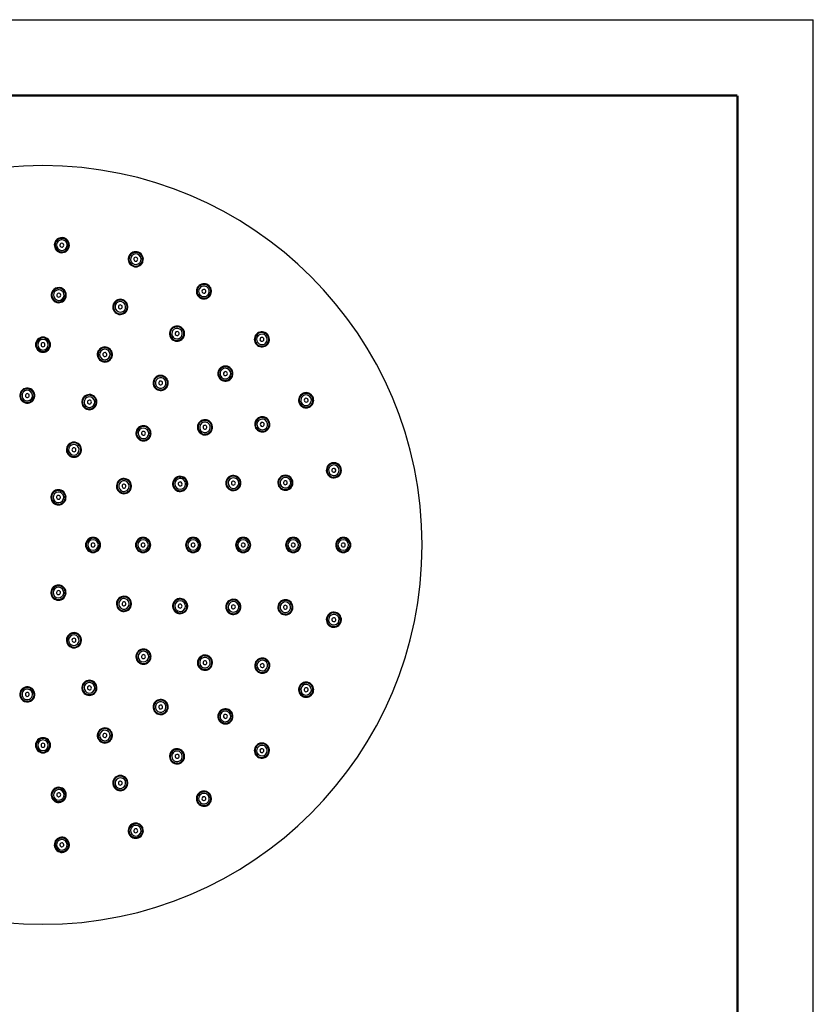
# Model space of a CAD drawing. Header units: millimetres. Extents: x 0 to 210, y 0 to 297.
# Tile 7 of 7: x 105 to 210, y 167 to 297. Entities that reach past the tile are written whole.
import ezdxf
from ezdxf.enums import TextEntityAlignment as Align

# ---------------------------------------------------------------- set-up
doc = ezdxf.new("R2010")
doc.units = ezdxf.units.MM
doc.header["$LTSCALE"] = 19.36
doc.layers.get('0').update_dxf_attribs({"linetype": 'CONTINUOUS'})
doc.layers.add('00_COMPONENTI', color=7, linetype='CONTINUOUS')
doc.layers.add('50_QUOTE', color=7, linetype='CONTINUOUS')
doc.styles.get("Standard").update_dxf_attribs({"font": 'txt', "width": 1.15})
doc.styles.add('TEXTSTYLE_2', font='gdt', dxfattribs={"width": 1.15})
doc.dimstyles.new('DIMSTYLE_2', dxfattribs={"dimtxt": 2, "dimasz": 2, "dimexe": 1, "dimexo": 0.5, "dimtad": 1, "dimlfac": 2.5, "dimdsep": 46, "dimtxsty": 'Standard', "dimblk": '_FILLED', "dimblk1": '_FILLED', "dimblk2": '_FILLED', "dimcen": 0.09, "dimazin": 2, "dimtfac": 1, "dimtofl": 0, "dimtmove": 0, "dimatfit": 1, "dimldrblk": '_FILLED', "dimfxl": 0, "dimtolj": 1, "dimarcsym": 0})

# ---------------------------------------------------------------- blocks, each defined once
blk = doc.blocks.new('_FILLED')
at = {"color": 0, "linetype": 'ByBlock'}
blk.add_solid([(0, 0), (-1, 0.175), (-1, -0.175)], dxfattribs=at)
blk = doc.blocks.new('*D3')
at = {"layer": '50_QUOTE', "color": 2, "linetype": 'Continuous'}
blk.add_line((62.77, 248.18), (50.06, 253.87), dxfattribs=at)
at = {"layer": '50_QUOTE', "color": 2, "linetype": 'Continuous', "xscale": 2, "yscale": 2, "zscale": 2, "rotation": 335.8921643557}
blk.add_blockref('_FILLED', (62.77, 248.18), dxfattribs=at)
at = {"layer": '50_QUOTE', "color": 2, "linetype": 'Continuous', "style": 'TEXTSTYLE_2'}
blk.add_text('n', height=2, rotation=-24.1078, dxfattribs=at).set_placement((52.7, 253.24), align=Align.RIGHT)
at = {"layer": '50_QUOTE', "color": 2, "linetype": 'Continuous', "width": 0.776952}
blk.add_text('250', height=2, rotation=-24.1078, dxfattribs=at).set_placement((56.95, 251.34), align=Align.RIGHT)

msp = doc.modelspace()

# ---------------------------------------------------------------- linework, layer by layer
at = {"color": 7, "linetype": 'Continuous'}
for p in [(0, 297), (210, 0)]:
    msp.add_line(p, (210, 297), dxfattribs=at)
at = {"color": 7, "linetype": 'Continuous', "const_width": 0.3}
for points in [[(10, 287), (200, 287)], [(200, 10), (200, 287)]]:
    msp.add_lwpolyline(points, dxfattribs=at)
at = {"layer": '00_COMPONENTI', "color": 7, "linetype": 'Continuous'}
for centre, radius, start, end in [((108.4135, 227.7604), 50, 90, 270), ((108.4135, 227.7604), 50, 270, 90), ((110.9, 267.2822), 1, 356.4, 176.4), ((110.9, 267.2822), 0.9, 356.4, 176.4), ((110.9, 267.2822), 0.9, 356.4, 176.4), ((110.9, 267.2822), 0.26, 356.4, 176.4), ((110.9, 267.2822), 1, 176.4, 356.4), ((110.9, 267.2822), 0.9, 176.4, 356.4), ((110.9, 267.2822), 0.9, 176.4, 356.4), ((110.9, 267.2822), 0.26, 176.4, 356.4), ((120.6506, 265.4222), 1, 342, 155.186171), ((120.6506, 265.4222), 0.9, 342, 162), ((120.6506, 265.4222), 0.9, 342, 162), ((120.6506, 265.4222), 1, 162, 335.186171), ((120.6506, 265.4222), 1, 155.186171, 162), ((120.6506, 265.4222), 0.9, 162, 342), ((120.6506, 265.4222), 0.9, 162, 342), ((120.6506, 265.4222), 0.26, 162, 342), ((120.6506, 265.4222), 0.26, 342, 162), ((120.6506, 265.4222), 1, 335.186171, 342), ((129.6323, 261.1957), 1, 334.413829, 140.786171), ((110.4856, 260.6952), 1, 356.4, 176.4), ((110.4856, 260.6952), 0.9, 356.4, 176.4), ((110.4856, 260.6952), 0.9, 356.4, 176.4), ((110.4856, 260.6952), 0.26, 356.4, 176.4), ((129.6323, 261.1957), 1, 154.413829, 320.786171), ((129.6323, 261.1957), 1, 147.6, 154.413829), ((129.6323, 261.1957), 0.9, 147.6, 327.6), ((129.6323, 261.1957), 0.9, 147.6, 327.6), ((129.6323, 261.1957), 1, 140.786171, 147.6), ((129.6323, 261.1957), 0.9, 327.6, 147.6), ((129.6323, 261.1957), 0.9, 327.6, 147.6), ((129.6323, 261.1957), 0.26, 147.6, 327.6), ((129.6323, 261.1957), 0.26, 327.6, 147.6), ((110.4856, 260.6952), 1, 176.4, 356.4), ((110.4856, 260.6952), 0.9, 176.4, 356.4), ((110.4856, 260.6952), 0.9, 176.4, 356.4), ((110.4856, 260.6952), 0.26, 176.4, 356.4), ((118.6111, 259.1452), 1, 342, 155.186171), ((118.6111, 259.1452), 0.9, 342, 162), ((118.6111, 259.1452), 0.9, 342, 162), ((129.6323, 261.1957), 1, 320.786171, 327.6), ((129.6323, 261.1957), 1, 327.6, 334.413829), ((118.6111, 259.1452), 1, 162, 335.186171), ((118.6111, 259.1452), 1, 155.186171, 162), ((118.6111, 259.1452), 0.9, 162, 342), ((118.6111, 259.1452), 0.9, 162, 342), ((118.6111, 259.1452), 0.26, 162, 342), ((118.6111, 259.1452), 0.26, 342, 162), ((118.6111, 259.1452), 1, 335.186171, 342), ((126.0958, 255.6232), 1, 154.413829, 320.786171), ((126.0958, 255.6232), 1, 147.6, 154.413829), ((126.0958, 255.6232), 0.9, 147.6, 327.6), ((126.0958, 255.6232), 0.9, 147.6, 327.6), ((126.0958, 255.6232), 1, 140.786171, 147.6), ((126.0958, 255.6232), 1, 334.413829, 140.786171), ((126.0958, 255.6232), 0.9, 327.6, 147.6), ((126.0958, 255.6232), 0.9, 327.6, 147.6), ((126.0958, 255.6232), 0.26, 147.6, 327.6), ((126.0958, 255.6232), 0.26, 327.6, 147.6), ((137.2807, 254.8684), 1, 126.386171, 133.2), ((137.2807, 254.8684), 0.9, 313.2, 133.2), ((137.2807, 254.8684), 0.9, 313.2, 133.2), ((137.2807, 254.8684), 1, 320.013829, 126.386171), ((108.4135, 254.1604), 1, 0, 180), ((108.4135, 254.1604), 0.9, 0, 180), ((108.4135, 254.1604), 0.9, 0, 180), ((108.4135, 254.1604), 0.26, 0, 180), ((126.0958, 255.6232), 1, 320.786171, 327.6), ((126.0958, 255.6232), 1, 327.6, 334.413829), ((137.2807, 254.8684), 1, 140.013829, 306.386171), ((137.2807, 254.8684), 0.9, 133.2, 313.2), ((137.2807, 254.8684), 0.9, 133.2, 313.2), ((137.2807, 254.8684), 1, 133.2, 140.013829), ((137.2807, 254.8684), 0.26, 133.2, 313.2), ((137.2807, 254.8684), 0.26, 313.2, 133.2), ((108.4135, 254.1604), 1, 180, 360), ((108.4135, 254.1604), 0.9, 180, 360), ((108.4135, 254.1604), 0.9, 180, 360), ((108.4135, 254.1604), 0.26, 180, 360), ((116.5716, 252.8683), 1, 162, 335.186171), ((116.5716, 252.8683), 1, 155.186171, 162), ((116.5716, 252.8683), 1, 342, 155.186171), ((116.5716, 252.8683), 0.9, 162, 342), ((116.5716, 252.8683), 0.9, 162, 342), ((116.5716, 252.8683), 0.9, 342, 162), ((116.5716, 252.8683), 0.9, 342, 162), ((116.5716, 252.8683), 0.26, 342, 162), ((137.2807, 254.8684), 1, 306.386171, 313.2), ((137.2807, 254.8684), 1, 313.2, 320.013829), ((116.5716, 252.8683), 0.26, 162, 342), ((116.5716, 252.8683), 1, 335.186171, 342), ((132.4695, 250.3504), 1, 140.013829, 306.386171), ((132.4695, 250.3504), 0.9, 133.2, 313.2), ((132.4695, 250.3504), 0.9, 133.2, 313.2), ((132.4695, 250.3504), 1, 133.2, 140.013829), ((132.4695, 250.3504), 1, 126.386171, 133.2), ((132.4695, 250.3504), 0.9, 313.2, 133.2), ((132.4695, 250.3504), 0.9, 313.2, 133.2), ((132.4695, 250.3504), 1, 320.013829, 126.386171), ((132.4695, 250.3504), 0.26, 133.2, 313.2), ((132.4695, 250.3504), 0.26, 313.2, 133.2), ((123.9311, 249.1184), 1, 150.813829, 317.186171), ((123.9311, 249.1184), 0.9, 144, 324), ((123.9311, 249.1184), 0.9, 144, 324), ((123.9311, 249.1184), 1, 144, 150.813829), ((123.9311, 249.1184), 1, 137.186171, 144), ((123.9311, 249.1184), 1, 330.813829, 137.186171), ((123.9311, 249.1184), 0.9, 324, 144), ((123.9311, 249.1184), 0.9, 324, 144), ((123.9311, 249.1184), 0.26, 144, 324), ((123.9311, 249.1184), 0.26, 324, 144), ((132.4695, 250.3504), 1, 306.386171, 313.2), ((132.4695, 250.3504), 1, 313.2, 320.013829), ((106.3439, 247.4519), 1, 6, 186), ((106.3439, 247.4519), 0.9, 6, 186), ((106.3439, 247.4519), 0.9, 6, 186), ((123.9311, 249.1184), 1, 317.186171, 324), ((123.9311, 249.1184), 1, 324, 330.813829), ((106.3439, 247.4519), 1, 186, 6), ((106.3439, 247.4519), 0.9, 186, 6), ((106.3439, 247.4519), 0.9, 186, 6), ((106.3439, 247.4519), 0.26, 6, 186), ((106.3439, 247.4519), 0.26, 186, 6), ((114.5321, 246.5913), 1, 162, 335.186171), ((114.5321, 246.5913), 1, 155.186171, 162), ((114.5321, 246.5913), 1, 342, 155.186171), ((114.5321, 246.5913), 0.9, 162, 342), ((114.5321, 246.5913), 0.9, 162, 342), ((114.5321, 246.5913), 0.9, 342, 162), ((114.5321, 246.5913), 0.9, 342, 162), ((114.5321, 246.5913), 0.26, 162, 342), ((114.5321, 246.5913), 0.26, 342, 162), ((143.1153, 246.8378), 1, 125.613829, 291.986171), ((143.1153, 246.8378), 0.9, 118.8, 298.8), ((143.1153, 246.8378), 0.9, 118.8, 298.8), ((143.1153, 246.8378), 1, 118.8, 125.613829), ((143.1153, 246.8378), 1, 111.986171, 118.8), ((143.1153, 246.8378), 0.9, 298.8, 118.8), ((143.1153, 246.8378), 0.9, 298.8, 118.8), ((143.1153, 246.8378), 1, 305.613829, 111.986171), ((143.1153, 246.8378), 0.26, 118.8, 298.8), ((143.1153, 246.8378), 0.26, 298.8, 118.8), ((114.5321, 246.5913), 1, 335.186171, 342), ((143.1153, 246.8378), 1, 291.986171, 298.8), ((143.1153, 246.8378), 1, 298.8, 305.613829), ((129.7716, 243.2779), 1, 132.813829, 299.186171), ((129.7716, 243.2779), 0.9, 126, 306), ((129.7716, 243.2779), 0.9, 126, 306), ((129.7716, 243.2779), 1, 126, 132.813829), ((129.7716, 243.2779), 1, 119.186171, 126), ((129.7716, 243.2779), 0.9, 306, 126), ((129.7716, 243.2779), 0.9, 306, 126), ((129.7716, 243.2779), 1, 312.813829, 119.186171), ((137.3316, 243.6582), 1, 125.613829, 291.986171), ((137.3316, 243.6582), 0.9, 118.8, 298.8), ((137.3316, 243.6582), 0.9, 118.8, 298.8), ((137.3316, 243.6582), 1, 118.8, 125.613829), ((137.3316, 243.6582), 1, 111.986171, 118.8), ((137.3316, 243.6582), 0.9, 298.8, 118.8), ((137.3316, 243.6582), 0.9, 298.8, 118.8), ((137.3316, 243.6582), 1, 305.613829, 111.986171), ((121.6623, 242.4746), 1, 144.813829, 311.186171), ((121.6623, 242.4746), 0.9, 138, 318), ((121.6623, 242.4746), 0.9, 138, 318), ((121.6623, 242.4746), 1, 138, 144.813829), ((121.6623, 242.4746), 1, 131.186171, 138), ((121.6623, 242.4746), 0.9, 318, 138), ((121.6623, 242.4746), 0.9, 318, 138), ((121.6623, 242.4746), 1, 324.813829, 131.186171), ((121.6623, 242.4746), 0.26, 318, 138), ((129.7716, 243.2779), 0.26, 126, 306), ((129.7716, 243.2779), 0.26, 306, 126), ((137.3316, 243.6582), 0.26, 118.8, 298.8), ((137.3316, 243.6582), 0.26, 298.8, 118.8), ((137.3316, 243.6582), 1, 291.986171, 298.8), ((137.3316, 243.6582), 1, 298.8, 305.613829), ((121.6623, 242.4746), 0.26, 138, 318), ((121.6623, 242.4746), 1, 311.186171, 318), ((121.6623, 242.4746), 1, 318, 324.813829), ((129.7716, 243.2779), 1, 299.186171, 306), ((129.7716, 243.2779), 1, 306, 312.813829), ((112.4925, 240.3143), 1, 162, 335.186171), ((112.4925, 240.3143), 1, 155.186171, 162), ((112.4925, 240.3143), 1, 342, 155.186171), ((112.4925, 240.3143), 0.9, 162, 342), ((112.4925, 240.3143), 0.9, 162, 342), ((112.4925, 240.3143), 0.9, 342, 162), ((112.4925, 240.3143), 0.9, 342, 162), ((112.4925, 240.3143), 0.26, 162, 342), ((112.4925, 240.3143), 0.26, 342, 162), ((112.4925, 240.3143), 1, 335.186171, 342), ((146.7694, 237.6085), 1, 104.4, 284.4), ((146.7694, 237.6085), 0.9, 104.4, 284.4), ((146.7694, 237.6085), 0.9, 104.4, 284.4), ((146.7694, 237.6085), 0.26, 104.4, 284.4), ((146.7694, 237.6085), 1, 284.4, 104.4), ((146.7694, 237.6085), 0.9, 284.4, 104.4), ((146.7694, 237.6085), 0.9, 284.4, 104.4), ((146.7694, 237.6085), 0.26, 284.4, 104.4), ((119.0925, 235.5191), 1, 132.813829, 299.186171), ((119.0925, 235.5191), 0.9, 126, 306), ((119.0925, 235.5191), 0.9, 126, 306), ((119.0925, 235.5191), 1, 126, 132.813829), ((119.0925, 235.5191), 1, 119.186171, 126), ((119.0925, 235.5191), 0.9, 306, 126), ((119.0925, 235.5191), 0.9, 306, 126), ((119.0925, 235.5191), 1, 312.813829, 119.186171), ((126.5017, 235.8137), 1, 120.813829, 294), ((126.5017, 235.8137), 0.9, 114, 294), ((126.5017, 235.8137), 0.9, 114, 294), ((126.5017, 235.8137), 1, 114, 120.813829), ((126.5017, 235.8137), 1, 300.813829, 114), ((126.5017, 235.8137), 0.9, 294, 114), ((126.5017, 235.8137), 0.9, 294, 114), ((133.5214, 235.9184), 1, 114.813829, 288), ((133.5214, 235.9184), 0.9, 108, 288), ((133.5214, 235.9184), 0.9, 108, 288), ((133.5214, 235.9184), 1, 108, 114.813829), ((133.5214, 235.9184), 1, 294.813829, 108), ((133.5214, 235.9184), 0.9, 288, 108), ((133.5214, 235.9184), 0.9, 288, 108), ((140.3768, 235.9671), 1, 104.4, 284.4), ((140.3768, 235.9671), 0.9, 104.4, 284.4), ((140.3768, 235.9671), 0.9, 104.4, 284.4), ((140.3768, 235.9671), 0.26, 104.4, 284.4), ((140.3768, 235.9671), 1, 284.4, 104.4), ((140.3768, 235.9671), 0.9, 284.4, 104.4), ((140.3768, 235.9671), 0.9, 284.4, 104.4), ((140.3768, 235.9671), 0.26, 284.4, 104.4), ((110.453, 234.0373), 1, 342, 155.186171), ((110.453, 234.0373), 0.9, 342, 162), ((110.453, 234.0373), 0.9, 342, 162), ((119.0925, 235.5191), 0.26, 126, 306), ((119.0925, 235.5191), 0.26, 306, 126), ((126.5017, 235.8137), 0.26, 114, 294), ((126.5017, 235.8137), 0.26, 294, 114), ((126.5017, 235.8137), 1, 294, 300.813829), ((133.5214, 235.9184), 0.26, 108, 288), ((133.5214, 235.9184), 0.26, 288, 108), ((133.5214, 235.9184), 1, 288, 294.813829), ((110.453, 234.0373), 1, 162, 335.186171), ((110.453, 234.0373), 1, 155.186171, 162), ((110.453, 234.0373), 0.9, 162, 342), ((110.453, 234.0373), 0.9, 162, 342), ((110.453, 234.0373), 0.26, 162, 342), ((110.453, 234.0373), 0.26, 342, 162), ((110.453, 234.0373), 1, 335.186171, 342), ((119.0925, 235.5191), 1, 299.186171, 306), ((119.0925, 235.5191), 1, 306, 312.813829), ((115.0135, 227.7604), 1, 90, 270), ((115.0135, 227.7604), 0.9, 90, 270), ((115.0135, 227.7604), 0.9, 90, 270), ((115.0135, 227.7604), 1, 270, 90), ((115.0135, 227.7604), 0.9, 270, 90), ((115.0135, 227.7604), 0.9, 270, 90), ((121.6135, 227.7604), 1, 90, 270), ((121.6135, 227.7604), 0.9, 90, 270), ((121.6135, 227.7604), 0.9, 90, 270), ((121.6135, 227.7604), 1, 270, 90), ((121.6135, 227.7604), 0.9, 270, 90), ((121.6135, 227.7604), 0.9, 270, 90), ((128.2135, 227.7604), 1, 90, 270), ((128.2135, 227.7604), 0.9, 90, 270), ((128.2135, 227.7604), 0.9, 90, 270), ((128.2135, 227.7604), 1, 270, 90), ((128.2135, 227.7604), 0.9, 270, 90), ((128.2135, 227.7604), 0.9, 270, 90), ((134.8135, 227.7604), 1, 90, 270), ((134.8135, 227.7604), 0.9, 90, 270), ((134.8135, 227.7604), 0.9, 90, 270), ((134.8135, 227.7604), 1, 270, 90), ((134.8135, 227.7604), 0.9, 270, 90), ((134.8135, 227.7604), 0.9, 270, 90), ((141.4135, 227.7604), 1, 90, 270), ((141.4135, 227.7604), 0.9, 90, 270), ((141.4135, 227.7604), 0.9, 90, 270), ((141.4135, 227.7604), 1, 270, 90), ((141.4135, 227.7604), 0.9, 270, 90), ((141.4135, 227.7604), 0.9, 270, 90), ((148.0135, 227.7604), 1, 90, 270), ((148.0135, 227.7604), 0.9, 90, 270), ((148.0135, 227.7604), 0.9, 90, 270), ((148.0135, 227.7604), 1, 270, 90), ((148.0135, 227.7604), 0.9, 270, 90), ((148.0135, 227.7604), 0.9, 270, 90), ((115.0135, 227.7604), 0.26, 90, 270), ((115.0135, 227.7604), 0.26, 270, 90), ((121.6135, 227.7604), 0.26, 90, 270), ((121.6135, 227.7604), 0.26, 270, 90), ((128.2135, 227.7604), 0.26, 90, 270), ((128.2135, 227.7604), 0.26, 270, 90), ((134.8135, 227.7604), 0.26, 90, 270), ((134.8135, 227.7604), 0.26, 270, 90), ((141.4135, 227.7604), 0.26, 90, 270), ((141.4135, 227.7604), 0.26, 270, 90), ((148.0135, 227.7604), 0.26, 90, 270), ((148.0135, 227.7604), 0.26, 270, 90), ((110.453, 221.4834), 1, 24.813829, 198), ((110.453, 221.4834), 0.9, 18, 198), ((110.453, 221.4834), 0.9, 18, 198), ((110.453, 221.4834), 1, 198, 204.813829), ((110.453, 221.4834), 1, 204.813829, 18), ((110.453, 221.4834), 0.9, 198, 18), ((110.453, 221.4834), 0.9, 198, 18), ((110.453, 221.4834), 0.26, 18, 198), ((110.453, 221.4834), 0.26, 198, 18), ((110.453, 221.4834), 1, 18, 24.813829), ((119.0925, 220.0016), 1, 60.813829, 227.186171), ((119.0925, 220.0016), 0.9, 54, 234), ((119.0925, 220.0016), 0.9, 54, 234), ((119.0925, 220.0016), 0.9, 234, 54), ((119.0925, 220.0016), 0.9, 234, 54), ((119.0925, 220.0016), 1, 240.813829, 47.186171), ((119.0925, 220.0016), 1, 54, 60.813829), ((119.0925, 220.0016), 1, 47.186171, 54), ((126.5017, 219.707), 1, 66, 239.186171), ((119.0925, 220.0016), 0.26, 54, 234), ((119.0925, 220.0016), 0.26, 234, 54), ((126.5017, 219.707), 0.9, 66, 246), ((126.5017, 219.707), 0.9, 66, 246), ((126.5017, 219.707), 1, 246, 59.186171), ((126.5017, 219.707), 0.9, 246, 66), ((126.5017, 219.707), 0.9, 246, 66), ((126.5017, 219.707), 0.26, 66, 246), ((126.5017, 219.707), 0.26, 246, 66), ((126.5017, 219.707), 1, 59.186171, 66), ((133.5214, 219.6023), 1, 72, 245.186171), ((133.5214, 219.6023), 0.9, 72, 252), ((133.5214, 219.6023), 0.9, 72, 252), ((133.5214, 219.6023), 1, 252, 65.186171), ((133.5214, 219.6023), 0.9, 252, 72), ((133.5214, 219.6023), 0.9, 252, 72), ((133.5214, 219.6023), 0.26, 72, 252), ((133.5214, 219.6023), 0.26, 252, 72), ((133.5214, 219.6023), 1, 65.186171, 72), ((140.3768, 219.5536), 1, 75.6, 255.6), ((140.3768, 219.5536), 0.9, 75.6, 255.6), ((140.3768, 219.5536), 0.9, 75.6, 255.6), ((140.3768, 219.5536), 0.26, 75.6, 255.6), ((140.3768, 219.5536), 1, 255.6, 75.6), ((140.3768, 219.5536), 0.9, 255.6, 75.6), ((140.3768, 219.5536), 0.9, 255.6, 75.6), ((140.3768, 219.5536), 0.26, 255.6, 75.6), ((119.0925, 220.0016), 1, 227.186171, 234), ((119.0925, 220.0016), 1, 234, 240.813829), ((126.5017, 219.707), 1, 239.186171, 246), ((133.5214, 219.6023), 1, 245.186171, 252), ((146.7694, 217.9122), 1, 75.6, 255.6), ((146.7694, 217.9122), 0.9, 75.6, 255.6), ((146.7694, 217.9122), 0.9, 75.6, 255.6), ((146.7694, 217.9122), 0.26, 75.6, 255.6), ((146.7694, 217.9122), 1, 255.6, 75.6), ((146.7694, 217.9122), 0.9, 255.6, 75.6), ((146.7694, 217.9122), 0.9, 255.6, 75.6), ((146.7694, 217.9122), 0.26, 255.6, 75.6), ((112.4925, 215.2064), 1, 24.813829, 198), ((112.4925, 215.2064), 1, 204.813829, 18), ((112.4925, 215.2064), 0.9, 18, 198), ((112.4925, 215.2064), 0.9, 18, 198), ((112.4925, 215.2064), 0.9, 198, 18), ((112.4925, 215.2064), 0.9, 198, 18), ((112.4925, 215.2064), 0.26, 18, 198), ((112.4925, 215.2064), 1, 18, 24.813829), ((112.4925, 215.2064), 1, 198, 204.813829), ((112.4925, 215.2064), 0.26, 198, 18), ((121.6623, 213.0461), 1, 48.813829, 215.186171), ((121.6623, 213.0461), 0.9, 42, 222), ((121.6623, 213.0461), 0.9, 42, 222), ((121.6623, 213.0461), 0.9, 222, 42), ((121.6623, 213.0461), 0.9, 222, 42), ((121.6623, 213.0461), 1, 228.813829, 35.186171), ((121.6623, 213.0461), 0.26, 42, 222), ((121.6623, 213.0461), 0.26, 222, 42), ((121.6623, 213.0461), 1, 42, 48.813829), ((121.6623, 213.0461), 1, 35.186171, 42), ((129.7716, 212.2428), 1, 60.813829, 227.186171), ((129.7716, 212.2428), 0.9, 54, 234), ((129.7716, 212.2428), 0.9, 54, 234), ((129.7716, 212.2428), 0.9, 234, 54), ((129.7716, 212.2428), 0.9, 234, 54), ((129.7716, 212.2428), 1, 240.813829, 47.186171), ((129.7716, 212.2428), 1, 54, 60.813829), ((129.7716, 212.2428), 1, 47.186171, 54), ((137.3316, 211.8625), 1, 68.013829, 234.386171), ((121.6623, 213.0461), 1, 215.186171, 222), ((121.6623, 213.0461), 1, 222, 228.813829), ((129.7716, 212.2428), 0.26, 54, 234), ((129.7716, 212.2428), 0.26, 234, 54), ((137.3316, 211.8625), 0.9, 61.2, 241.2), ((137.3316, 211.8625), 0.9, 61.2, 241.2), ((137.3316, 211.8625), 0.9, 241.2, 61.2), ((137.3316, 211.8625), 0.9, 241.2, 61.2), ((137.3316, 211.8625), 1, 248.013829, 54.386171), ((137.3316, 211.8625), 0.26, 61.2, 241.2), ((137.3316, 211.8625), 0.26, 241.2, 61.2), ((137.3316, 211.8625), 1, 61.2, 68.013829), ((137.3316, 211.8625), 1, 54.386171, 61.2), ((129.7716, 212.2428), 1, 227.186171, 234), ((129.7716, 212.2428), 1, 234, 240.813829), ((137.3316, 211.8625), 1, 234.386171, 241.2), ((137.3316, 211.8625), 1, 241.2, 248.013829), ((106.3439, 208.0688), 1, 354, 174), ((106.3439, 208.0688), 0.9, 354, 174), ((106.3439, 208.0688), 0.9, 354, 174), ((114.5321, 208.9294), 1, 24.813829, 198), ((114.5321, 208.9294), 1, 204.813829, 18), ((114.5321, 208.9294), 0.9, 18, 198), ((114.5321, 208.9294), 0.9, 18, 198), ((114.5321, 208.9294), 0.9, 198, 18), ((114.5321, 208.9294), 0.9, 198, 18), ((114.5321, 208.9294), 0.26, 18, 198), ((114.5321, 208.9294), 0.26, 198, 18), ((114.5321, 208.9294), 1, 18, 24.813829), ((143.1153, 208.6829), 1, 68.013829, 234.386171), ((143.1153, 208.6829), 0.9, 61.2, 241.2), ((143.1153, 208.6829), 0.9, 61.2, 241.2), ((143.1153, 208.6829), 0.9, 241.2, 61.2), ((143.1153, 208.6829), 0.9, 241.2, 61.2), ((143.1153, 208.6829), 1, 248.013829, 54.386171), ((143.1153, 208.6829), 1, 61.2, 68.013829), ((143.1153, 208.6829), 1, 54.386171, 61.2), ((106.3439, 208.0688), 1, 174, 354), ((106.3439, 208.0688), 0.9, 174, 354), ((106.3439, 208.0688), 0.9, 174, 354), ((106.3439, 208.0688), 0.26, 174, 354), ((106.3439, 208.0688), 0.26, 354, 174), ((114.5321, 208.9294), 1, 198, 204.813829), ((143.1153, 208.6829), 1, 234.386171, 241.2), ((143.1153, 208.6829), 1, 241.2, 248.013829), ((143.1153, 208.6829), 0.26, 61.2, 241.2), ((143.1153, 208.6829), 0.26, 241.2, 61.2), ((123.9311, 206.4023), 1, 42.813829, 209.186171), ((123.9311, 206.4023), 0.9, 36, 216), ((123.9311, 206.4023), 0.9, 36, 216), ((123.9311, 206.4023), 1, 222.813829, 29.186171), ((123.9311, 206.4023), 0.9, 216, 36), ((123.9311, 206.4023), 0.9, 216, 36), ((123.9311, 206.4023), 0.26, 36, 216), ((123.9311, 206.4023), 0.26, 216, 36), ((123.9311, 206.4023), 1, 36, 42.813829), ((123.9311, 206.4023), 1, 29.186171, 36), ((123.9311, 206.4023), 1, 209.186171, 216), ((123.9311, 206.4023), 1, 216, 222.813829), ((132.4695, 205.1703), 1, 53.613829, 219.986171), ((132.4695, 205.1703), 0.9, 46.8, 226.8), ((132.4695, 205.1703), 0.9, 46.8, 226.8), ((132.4695, 205.1703), 0.9, 226.8, 46.8), ((132.4695, 205.1703), 0.9, 226.8, 46.8), ((132.4695, 205.1703), 1, 233.613829, 39.986171), ((132.4695, 205.1703), 0.26, 46.8, 226.8), ((132.4695, 205.1703), 0.26, 226.8, 46.8), ((132.4695, 205.1703), 1, 46.8, 53.613829), ((132.4695, 205.1703), 1, 39.986171, 46.8), ((132.4695, 205.1703), 1, 219.986171, 226.8), ((132.4695, 205.1703), 1, 226.8, 233.613829), ((116.5716, 202.6525), 1, 24.813829, 198), ((116.5716, 202.6525), 1, 204.813829, 18), ((116.5716, 202.6525), 0.9, 18, 198), ((116.5716, 202.6525), 0.9, 18, 198), ((116.5716, 202.6525), 0.9, 198, 18), ((116.5716, 202.6525), 0.9, 198, 18), ((116.5716, 202.6525), 0.26, 18, 198), ((116.5716, 202.6525), 0.26, 198, 18), ((116.5716, 202.6525), 1, 18, 24.813829), ((108.4135, 201.3604), 1, 0, 180), ((108.4135, 201.3604), 1, 180, 360), ((108.4135, 201.3604), 0.9, 0, 180), ((108.4135, 201.3604), 0.9, 0, 180), ((108.4135, 201.3604), 0.9, 180, 360), ((108.4135, 201.3604), 0.9, 180, 360), ((108.4135, 201.3604), 0.26, 0, 180), ((108.4135, 201.3604), 0.26, 180, 360), ((116.5716, 202.6525), 1, 198, 204.813829), ((137.2807, 200.6523), 1, 53.613829, 219.986171), ((137.2807, 200.6523), 0.9, 46.8, 226.8), ((137.2807, 200.6523), 0.9, 46.8, 226.8), ((137.2807, 200.6523), 0.9, 226.8, 46.8), ((137.2807, 200.6523), 0.9, 226.8, 46.8), ((137.2807, 200.6523), 1, 233.613829, 39.986171), ((137.2807, 200.6523), 1, 46.8, 53.613829), ((137.2807, 200.6523), 1, 39.986171, 46.8), ((126.0958, 199.8975), 1, 39.213829, 205.586171), ((126.0958, 199.8975), 0.9, 32.4, 212.4), ((126.0958, 199.8975), 0.9, 32.4, 212.4), ((126.0958, 199.8975), 1, 219.213829, 25.586171), ((126.0958, 199.8975), 0.9, 212.4, 32.4), ((126.0958, 199.8975), 0.9, 212.4, 32.4), ((126.0958, 199.8975), 0.26, 32.4, 212.4), ((126.0958, 199.8975), 0.26, 212.4, 32.4), ((126.0958, 199.8975), 1, 32.4, 39.213829), ((126.0958, 199.8975), 1, 25.586171, 32.4), ((137.2807, 200.6523), 1, 219.986171, 226.8), ((137.2807, 200.6523), 1, 226.8, 233.613829), ((137.2807, 200.6523), 0.26, 46.8, 226.8), ((137.2807, 200.6523), 0.26, 226.8, 46.8), ((126.0958, 199.8975), 1, 205.586171, 212.4), ((126.0958, 199.8975), 1, 212.4, 219.213829), ((118.6111, 196.3755), 1, 24.813829, 198), ((118.6111, 196.3755), 0.9, 18, 198), ((118.6111, 196.3755), 0.9, 18, 198), ((118.6111, 196.3755), 1, 198, 204.813829), ((118.6111, 196.3755), 1, 204.813829, 18), ((118.6111, 196.3755), 0.9, 198, 18), ((118.6111, 196.3755), 0.9, 198, 18), ((118.6111, 196.3755), 0.26, 18, 198), ((118.6111, 196.3755), 0.26, 198, 18), ((118.6111, 196.3755), 1, 18, 24.813829), ((110.4856, 194.8255), 1, 3.6, 183.6), ((110.4856, 194.8255), 1, 183.6, 3.6), ((110.4856, 194.8255), 0.9, 3.6, 183.6), ((110.4856, 194.8255), 0.9, 3.6, 183.6), ((110.4856, 194.8255), 0.9, 183.6, 3.6), ((110.4856, 194.8255), 0.9, 183.6, 3.6), ((110.4856, 194.8255), 0.26, 3.6, 183.6), ((110.4856, 194.8255), 0.26, 183.6, 3.6), ((129.6323, 194.325), 1, 39.213829, 205.586171), ((129.6323, 194.325), 0.9, 32.4, 212.4), ((129.6323, 194.325), 0.9, 32.4, 212.4), ((129.6323, 194.325), 1, 219.213829, 25.586171), ((129.6323, 194.325), 0.9, 212.4, 32.4), ((129.6323, 194.325), 0.9, 212.4, 32.4), ((129.6323, 194.325), 1, 32.4, 39.213829), ((129.6323, 194.325), 1, 25.586171, 32.4), ((129.6323, 194.325), 1, 205.586171, 212.4), ((129.6323, 194.325), 1, 212.4, 219.213829), ((129.6323, 194.325), 0.26, 32.4, 212.4), ((129.6323, 194.325), 0.26, 212.4, 32.4), ((120.6506, 190.0985), 1, 24.813829, 198), ((120.6506, 190.0985), 0.9, 18, 198), ((120.6506, 190.0985), 0.9, 18, 198), ((120.6506, 190.0985), 1, 198, 204.813829), ((120.6506, 190.0985), 1, 204.813829, 18), ((120.6506, 190.0985), 0.9, 198, 18), ((120.6506, 190.0985), 0.9, 198, 18), ((120.6506, 190.0985), 0.26, 18, 198), ((120.6506, 190.0985), 0.26, 198, 18), ((120.6506, 190.0985), 1, 18, 24.813829), ((110.9, 188.2385), 1, 3.6, 183.6), ((110.9, 188.2385), 1, 183.6, 3.6), ((110.9, 188.2385), 0.9, 3.6, 183.6), ((110.9, 188.2385), 0.9, 3.6, 183.6), ((110.9, 188.2385), 0.9, 183.6, 3.6), ((110.9, 188.2385), 0.9, 183.6, 3.6), ((110.9, 188.2385), 0.26, 3.6, 183.6), ((110.9, 188.2385), 0.26, 183.6, 3.6)]:
    msp.add_arc(centre, radius, start, end, dxfattribs=at)
at = {"layer": '00_COMPONENTI', "color": 9, "linetype": 'Continuous'}
for centre, start, end in [((110.9, 267.2822), 356.4, 176.4), ((110.9, 267.2822), 176.4, 356.4), ((120.6506, 265.4222), 342, 162), ((120.6506, 265.4222), 162, 342), ((110.4856, 260.6952), 356.4, 176.4), ((129.6323, 261.1957), 147.6, 327.6), ((129.6323, 261.1957), 327.6, 147.6), ((110.4856, 260.6952), 176.4, 356.4), ((118.6111, 259.1452), 342, 162), ((118.6111, 259.1452), 162, 342), ((126.0958, 255.6232), 147.6, 327.6), ((126.0958, 255.6232), 327.6, 147.6), ((108.4135, 254.1604), 0, 180), ((137.2807, 254.8684), 133.2, 313.2), ((137.2807, 254.8684), 313.2, 133.2), ((108.4135, 254.1604), 180, 360), ((116.5716, 252.8683), 162, 342), ((116.5716, 252.8683), 342, 162), ((132.4695, 250.3504), 133.2, 313.2), ((132.4695, 250.3504), 313.2, 133.2), ((123.9311, 249.1184), 144, 324), ((123.9311, 249.1184), 324, 144), ((106.3439, 247.4519), 6, 186), ((106.3439, 247.4519), 186, 6), ((114.5321, 246.5913), 162, 342), ((114.5321, 246.5913), 342, 162), ((143.1153, 246.8378), 118.8, 298.8), ((143.1153, 246.8378), 298.8, 118.8), ((137.3316, 243.6582), 118.8, 298.8), ((137.3316, 243.6582), 298.8, 118.8), ((121.6623, 242.4746), 138, 318), ((121.6623, 242.4746), 318, 138), ((129.7716, 243.2779), 126, 306), ((129.7716, 243.2779), 306, 126), ((112.4925, 240.3143), 162, 342), ((112.4925, 240.3143), 342, 162), ((146.7694, 237.6085), 104.4, 284.4), ((146.7694, 237.6085), 284.4, 104.4), ((119.0925, 235.5191), 306, 126), ((126.5017, 235.8137), 114, 294), ((126.5017, 235.8137), 294, 114), ((133.5214, 235.9184), 108, 288), ((133.5214, 235.9184), 288, 108), ((140.3768, 235.9671), 104.4, 284.4), ((140.3768, 235.9671), 284.4, 104.4), ((119.0925, 235.5191), 126, 306), ((110.453, 234.0373), 162, 342), ((110.453, 234.0373), 342, 162), ((115.0135, 227.7604), 90, 270), ((115.0135, 227.7604), 270, 90), ((121.6135, 227.7604), 90, 270), ((121.6135, 227.7604), 270, 90), ((128.2135, 227.7604), 90, 270), ((128.2135, 227.7604), 270, 90), ((134.8135, 227.7604), 90, 270), ((134.8135, 227.7604), 270, 90), ((141.4135, 227.7604), 90, 270), ((141.4135, 227.7604), 270, 90), ((148.0135, 227.7604), 90, 270), ((148.0135, 227.7604), 270, 90), ((110.453, 221.4834), 18, 198), ((110.453, 221.4834), 198, 18), ((119.0925, 220.0016), 54, 234), ((119.0925, 220.0016), 234, 54), ((126.5017, 219.707), 66, 246), ((126.5017, 219.707), 246, 66), ((133.5214, 219.6023), 72, 252), ((133.5214, 219.6023), 252, 72), ((140.3768, 219.5536), 75.6, 255.6), ((140.3768, 219.5536), 255.6, 75.6), ((146.7694, 217.9122), 75.6, 255.6), ((146.7694, 217.9122), 255.6, 75.6), ((112.4925, 215.2064), 18, 198), ((112.4925, 215.2064), 198, 18), ((121.6623, 213.0461), 42, 222), ((121.6623, 213.0461), 222, 42), ((129.7716, 212.2428), 54, 234), ((129.7716, 212.2428), 234, 54), ((137.3316, 211.8625), 61.2, 241.2), ((137.3316, 211.8625), 241.2, 61.2), ((114.5321, 208.9294), 18, 198), ((114.5321, 208.9294), 198, 18), ((143.1153, 208.6829), 61.2, 241.2), ((143.1153, 208.6829), 241.2, 61.2), ((106.3439, 208.0688), 174, 354), ((106.3439, 208.0688), 354, 174), ((123.9311, 206.4023), 36, 216), ((123.9311, 206.4023), 216, 36), ((132.4695, 205.1703), 46.8, 226.8), ((132.4695, 205.1703), 226.8, 46.8), ((116.5716, 202.6525), 18, 198), ((116.5716, 202.6525), 198, 18), ((108.4135, 201.3604), 0, 180), ((108.4135, 201.3604), 180, 360), ((137.2807, 200.6523), 46.8, 226.8), ((126.0958, 199.8975), 32.4, 212.4), ((126.0958, 199.8975), 212.4, 32.4), ((137.2807, 200.6523), 226.8, 46.8), ((118.6111, 196.3755), 18, 198), ((118.6111, 196.3755), 198, 18), ((110.4856, 194.8255), 3.6, 183.6), ((110.4856, 194.8255), 183.6, 3.6), ((129.6323, 194.325), 32.4, 212.4), ((129.6323, 194.325), 212.4, 32.4), ((120.6506, 190.0985), 18, 198), ((120.6506, 190.0985), 198, 18), ((110.9, 188.2385), 3.6, 183.6), ((110.9, 188.2385), 183.6, 3.6)]:
    msp.add_arc(centre, 0.7, start, end, dxfattribs=at)

# ---------------------------------------------------------------- dimensions: what is measured, and where the dimension line sits
at = {"layer": '50_QUOTE', "color": 2, "linetype": 'Continuous'}
dim = msp.add_diameter_dim_2p(p1=(62.7746, 248.1831), p2=(154.0524, 207.3376), text='%%c<>', dimstyle='DIMSTYLE_2', override={"dimpost": '<>'}, dxfattribs=at)
dim.commit()
dim.dimension.update_dxf_attribs({"geometry": '*D3', "text_midpoint": (54.0172, 253.7453), "dimtype": 163})

doc.saveas('drawing.dxf')
